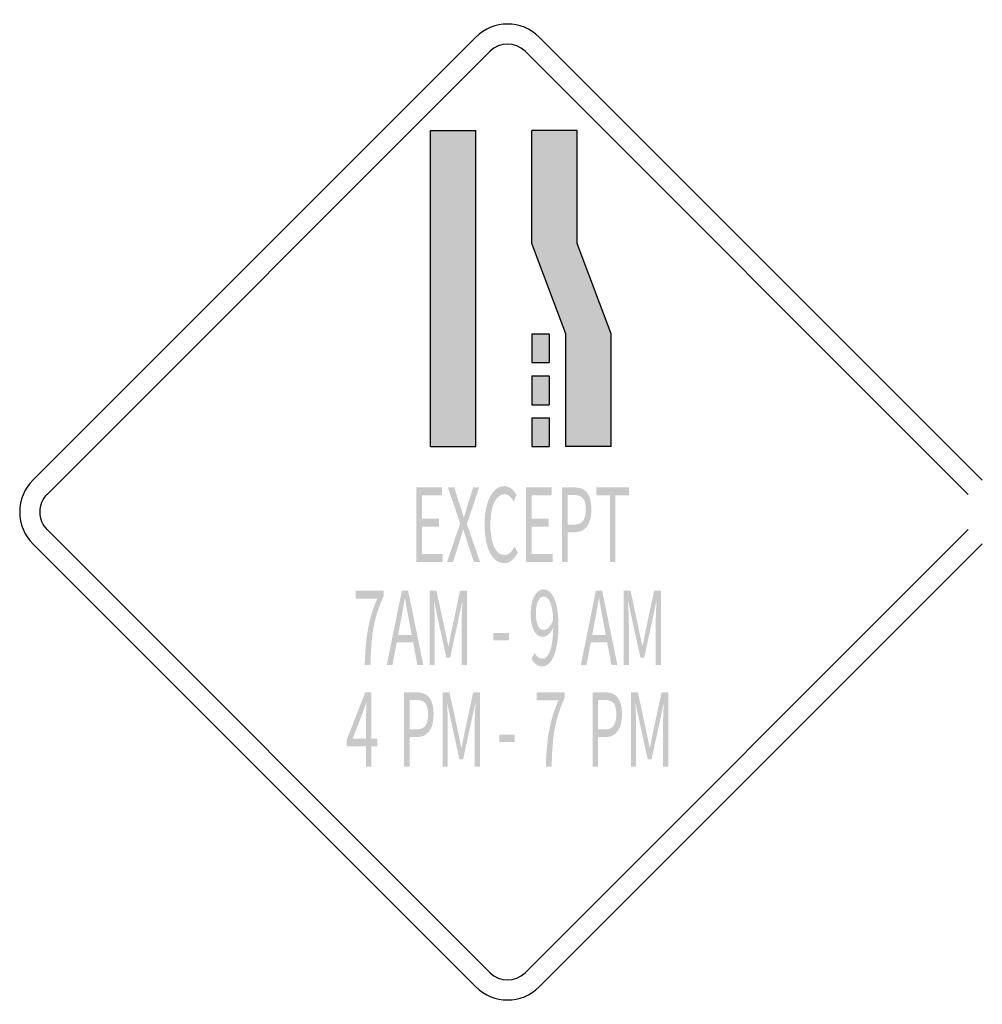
# Model space of a CAD drawing. Header units: inches. Extents: x -0.5 to 0.5, y -0.51 to 0.51.
import ezdxf

# ---------------------------------------------------------------- set-up
doc = ezdxf.new("R2010")
doc.units = ezdxf.units.IN
doc.header["$MEASUREMENT"] = 0

msp = doc.modelspace()

# ---------------------------------------------------------------- hatches: boundary and pattern name
for points in [[(-0.0264, 0.3962), (-0.0264, 0.0681), (-0.0732, 0.0681), (-0.0732, 0.3962), (-0.0264, 0.3962)], [(0.0674, 0.0681), (0.0674, 0.1852), (0.0323, 0.2789), (0.0323, 0.3962), (0.0791, 0.3962), (0.0791, 0.2789), (0.1142, 0.1852), (0.1142, 0.0681), (0.0674, 0.0681)], [(0.0323, 0.1553), (0.0323, 0.185), (0.05, 0.185), (0.05, 0.1553), (0.0323, 0.1553)], [(0.05, 0.1113), (0.0323, 0.1113), (0.0323, 0.1414), (0.05, 0.1414), (0.05, 0.1113)], [(0.05, 0.0681), (0.0323, 0.0681), (0.0323, 0.0978), (0.05, 0.0978), (0.05, 0.0681)], [(-0.088, -0.0518), (-0.0605, -0.0518), (-0.0605, -0.0435), (-0.0821, -0.0435), (-0.0821, -0.0153), (-0.0645, -0.0153), (-0.0645, -0.007), (-0.0821, -0.007), (-0.0821, 0.0173), (-0.0612, 0.0173), (-0.0612, 0.0255), (-0.088, 0.0255), (-0.088, -0.0518)], [(0.026, -0.0518), (0.0535, -0.0518), (0.0535, -0.0435), (0.0319, -0.0435), (0.0319, -0.0153), (0.0495, -0.0153), (0.0495, -0.007), (0.0319, -0.007), (0.0319, 0.0173), (0.0528, 0.0173), (0.0528, 0.0255), (0.026, 0.0255), (0.026, -0.0518)], [(0.1131, -0.0518), (0.1189, -0.0518), (0.1189, 0.0173), (0.133, 0.0173), (0.133, 0.0255), (0.099, 0.0255), (0.099, 0.0173), (0.1131, 0.0173), (0.1131, -0.0518)], [(-0.0079, -0.1332), (0.0083, -0.1332), (0.0083, -0.1258), (-0.0079, -0.1258), (-0.0079, -0.1332)], [(-0.0019, -0.2388), (0.0143, -0.2388), (0.0143, -0.2314), (-0.0019, -0.2314), (-0.0019, -0.2388)]]:
    msp.add_hatch(color=7).paths.add_polyline_path(points)
h = msp.add_hatch(color=7)
edge = h.paths.add_edge_path()
edge.add_line((-0.056, -0.0518), (-0.0498, -0.0518))
edge.add_line((-0.0498, -0.0518), (-0.0431, -0.0309))
edge.add_spline(control_points=[(-0.0431, -0.0309), (-0.0419, -0.027), (-0.0407, -0.0231), (-0.0394, -0.0184)], knot_values=[0, 0, 0, 0, 1, 1, 1, 1], degree=3, periodic=0)
edge.add_line((-0.0394, -0.0184), (-0.0391, -0.0184))
edge.add_spline(control_points=[(-0.0391, -0.0184), (-0.0376, -0.0231), (-0.0363, -0.027), (-0.0351, -0.0309)], knot_values=[0, 0, 0, 0, 1, 1, 1, 1], degree=3, periodic=0)
edge.add_line((-0.0351, -0.0309), (-0.0282, -0.0518))
edge.add_line((-0.0282, -0.0518), (-0.0218, -0.0518))
edge.add_line((-0.0218, -0.0518), (-0.0354, -0.0124))
edge.add_line((-0.0354, -0.0124), (-0.0227, 0.0255))
edge.add_line((-0.0227, 0.0255), (-0.0289, 0.0255))
edge.add_line((-0.0289, 0.0255), (-0.0351, 0.0058))
edge.add_spline(control_points=[(-0.0351, 0.0058), (-0.0362, 0.0022), (-0.0371, -0.0011), (-0.0384, -0.0056)], knot_values=[0, 0, 0, 0, 1, 1, 1, 1], degree=3, periodic=0)
edge.add_line((-0.0384, -0.0056), (-0.0386, -0.0056))
edge.add_spline(control_points=[(-0.0386, -0.0056), (-0.0401, -0.0011), (-0.0411, 0.0022), (-0.0423, 0.0058)], knot_values=[0, 0, 0, 0, 1, 1, 1, 1], degree=3, periodic=0)
edge.add_line((-0.0423, 0.0058), (-0.0486, 0.0255))
edge.add_line((-0.0486, 0.0255), (-0.0551, 0.0255))
edge.add_line((-0.0551, 0.0255), (-0.0424, -0.0118))
edge.add_line((-0.0424, -0.0118), (-0.056, -0.0518))
h = msp.add_hatch(color=7)
edge = h.paths.add_edge_path()
edge.add_spline(control_points=[(0.0031, -0.0532), (0.0091, -0.0532), (0.0137, -0.0492), (0.0174, -0.0421)], knot_values=[0, 0, 0, 0, 1, 1, 1, 1], degree=3, periodic=0)
edge.add_line((0.0174, -0.0421), (0.0141, -0.0359))
edge.add_spline(control_points=[(0.0141, -0.0359), (0.0112, -0.0414), (0.0078, -0.0447), (0.0034, -0.0447), (-0.0055, -0.0447), (-0.0111, -0.0324), (-0.0111, -0.0129), (-0.0111, 0.0064), (-0.0052, 0.0184), (0.0036, 0.0184), (0.0075, 0.0184), (0.0106, 0.0154), (0.0131, 0.0111)], knot_values=[0, 0, 0, 0, 1, 1, 1, 2, 2, 2, 3, 3, 3, 4, 4, 4, 4], degree=3, periodic=0)
edge.add_line((0.0131, 0.0111), (0.0162, 0.0174))
edge.add_spline(control_points=[(0.0162, 0.0174), (0.0136, 0.0224), (0.0091, 0.0269), (0.0035, 0.0269), (-0.0083, 0.0269), (-0.0171, 0.0118), (-0.0171, -0.0132), (-0.0171, -0.0383), (-0.0085, -0.0532), (0.0031, -0.0532)], knot_values=[0, 0, 0, 0, 1, 1, 1, 2, 2, 2, 3, 3, 3, 3], degree=3, periodic=0)
h = msp.add_hatch(color=7)
edge = h.paths.add_edge_path()
edge.add_line((0.0633, -0.0518), (0.0692, -0.0518))
edge.add_line((0.0692, -0.0518), (0.0692, -0.021))
edge.add_line((0.0692, -0.021), (0.0768, -0.021))
edge.add_spline(control_points=[(0.0768, -0.021), (0.087, -0.021), (0.0939, -0.0135), (0.0939, 0.0028), (0.0939, 0.0197), (0.087, 0.0255), (0.0766, 0.0255)], knot_values=[0, 0, 0, 0, 1, 1, 1, 2, 2, 2, 2], degree=3, periodic=0)
edge.add_line((0.0766, 0.0255), (0.0633, 0.0255))
edge.add_line((0.0633, 0.0255), (0.0633, -0.0518))
edge = h.paths.add_edge_path(flags=0)
edge.add_line((0.0692, -0.0131), (0.0692, 0.0176))
edge.add_line((0.0692, 0.0176), (0.0758, 0.0176))
edge.add_spline(control_points=[(0.0758, 0.0176), (0.084, 0.0176), (0.0881, 0.0141), (0.0881, 0.0028), (0.0881, -0.0082), (0.0842, -0.0131), (0.0761, -0.0131)], knot_values=[0, 0, 0, 0, 1, 1, 1, 2, 2, 2, 2], degree=3, periodic=0)
edge.add_line((0.0761, -0.0131), (0.0692, -0.0131))
h = msp.add_hatch(color=7)
edge = h.paths.add_edge_path()
edge.add_line((-0.1416, -0.159), (-0.1356, -0.159))
edge.add_spline(control_points=[(-0.1356, -0.159), (-0.1348, -0.1287), (-0.1328, -0.1107), (-0.1219, -0.0875)], knot_values=[0, 0, 0, 0, 1, 1, 1, 1], degree=3, periodic=0)
edge.add_line((-0.1219, -0.0875), (-0.1219, -0.0817))
edge.add_line((-0.1219, -0.0817), (-0.151, -0.0817))
edge.add_line((-0.151, -0.0817), (-0.151, -0.0899))
edge.add_line((-0.151, -0.0899), (-0.1285, -0.0899))
edge.add_spline(control_points=[(-0.1285, -0.0899), (-0.1376, -0.111), (-0.1407, -0.1297), (-0.1416, -0.159)], knot_values=[0, 0, 0, 0, 1, 1, 1, 1], degree=3, periodic=0)
h = msp.add_hatch(color=7)
h.paths.add_polyline_path([(-0.1187, -0.159), (-0.1128, -0.159), (-0.1083, -0.1354), (-0.0913, -0.1354), (-0.0869, -0.159), (-0.0807, -0.159), (-0.0965, -0.0817), (-0.103, -0.0817), (-0.1187, -0.159)])
edge = h.paths.add_edge_path(flags=0)
edge.add_line((-0.1069, -0.1277), (-0.1046, -0.1158))
edge.add_spline(control_points=[(-0.1046, -0.1158), (-0.1029, -0.107), (-0.1014, -0.0987), (-0.1, -0.0896)], knot_values=[0, 0, 0, 0, 1, 1, 1, 1], degree=3, periodic=0)
edge.add_line((-0.1, -0.0896), (-0.0997, -0.0896))
edge.add_spline(control_points=[(-0.0997, -0.0896), (-0.0982, -0.0986), (-0.0967, -0.107), (-0.095, -0.1158)], knot_values=[0, 0, 0, 0, 1, 1, 1, 1], degree=3, periodic=0)
edge.add_line((-0.095, -0.1158), (-0.0928, -0.1277))
edge.add_line((-0.0928, -0.1277), (-0.1069, -0.1277))
h = msp.add_hatch(color=7)
edge = h.paths.add_edge_path()
edge.add_line((-0.0741, -0.159), (-0.0688, -0.159))
edge.add_line((-0.0688, -0.159), (-0.0688, -0.1162))
edge.add_spline(control_points=[(-0.0688, -0.1162), (-0.0688, -0.1095), (-0.0692, -0.1001), (-0.0696, -0.0934)], knot_values=[0, 0, 0, 0, 1, 1, 1, 1], degree=3, periodic=0)
edge.add_line((-0.0696, -0.0934), (-0.0693, -0.0934))
edge.add_line((-0.0693, -0.0934), (-0.0656, -0.111))
edge.add_line((-0.0656, -0.111), (-0.0568, -0.1512))
edge.add_line((-0.0568, -0.1512), (-0.0528, -0.1512))
edge.add_line((-0.0528, -0.1512), (-0.0441, -0.111))
edge.add_line((-0.0441, -0.111), (-0.0404, -0.0934))
edge.add_line((-0.0404, -0.0934), (-0.0401, -0.0934))
edge.add_spline(control_points=[(-0.0401, -0.0934), (-0.0404, -0.1001), (-0.0409, -0.1095), (-0.0409, -0.1162)], knot_values=[0, 0, 0, 0, 1, 1, 1, 1], degree=3, periodic=0)
edge.add_line((-0.0409, -0.1162), (-0.0409, -0.159))
edge.add_line((-0.0409, -0.159), (-0.0354, -0.159))
edge.add_line((-0.0354, -0.159), (-0.0354, -0.0817))
edge.add_line((-0.0354, -0.0817), (-0.0425, -0.0817))
edge.add_line((-0.0425, -0.0817), (-0.0513, -0.123))
edge.add_spline(control_points=[(-0.0513, -0.123), (-0.0524, -0.1283), (-0.0533, -0.1338), (-0.0545, -0.1392)], knot_values=[0, 0, 0, 0, 1, 1, 1, 1], degree=3, periodic=0)
edge.add_line((-0.0545, -0.1392), (-0.0548, -0.1392))
edge.add_spline(control_points=[(-0.0548, -0.1392), (-0.0559, -0.1338), (-0.057, -0.1283), (-0.0582, -0.123)], knot_values=[0, 0, 0, 0, 1, 1, 1, 1], degree=3, periodic=0)
edge.add_line((-0.0582, -0.123), (-0.067, -0.0817))
edge.add_line((-0.067, -0.0817), (-0.0741, -0.0817))
edge.add_line((-0.0741, -0.0817), (-0.0741, -0.159))
h = msp.add_hatch(color=7)
edge = h.paths.add_edge_path()
edge.add_spline(control_points=[(0.0429, -0.1604), (0.0516, -0.1604), (0.0597, -0.1484), (0.0597, -0.117), (0.0597, -0.0924), (0.053, -0.0803), (0.0441, -0.0803), (0.0369, -0.0803), (0.0308, -0.0903), (0.0308, -0.1054), (0.0308, -0.1213), (0.0359, -0.1297), (0.0436, -0.1297), (0.0474, -0.1297), (0.0514, -0.126), (0.0543, -0.1203)], knot_values=[0, 0, 0, 0, 1, 1, 1, 2, 2, 2, 3, 3, 3, 4, 4, 4, 5, 5, 5, 5], degree=3, periodic=0)
edge.add_spline(control_points=[(0.0543, -0.1203), (0.0538, -0.1443), (0.0487, -0.1524), (0.0427, -0.1524), (0.0397, -0.1524), (0.0369, -0.1502), (0.0348, -0.1465)], knot_values=[0, 0, 0, 0, 1, 1, 1, 2, 2, 2, 2], degree=3, periodic=0)
edge.add_line((0.0348, -0.1465), (0.0317, -0.1525))
edge.add_spline(control_points=[(0.0317, -0.1525), (0.0343, -0.157), (0.0378, -0.1604), (0.0429, -0.1604)], knot_values=[0, 0, 0, 0, 1, 1, 1, 1], degree=3, periodic=0)
edge = h.paths.add_edge_path(flags=0)
edge.add_spline(control_points=[(0.0542, -0.1122), (0.0511, -0.1196), (0.0476, -0.1225), (0.0445, -0.1225), (0.039, -0.1225), (0.0362, -0.1158), (0.0362, -0.1054), (0.0362, -0.0948), (0.0397, -0.0878), (0.0442, -0.0878), (0.05, -0.0878), (0.0536, -0.0962), (0.0542, -0.1122)], knot_values=[0, 0, 0, 0, 1, 1, 1, 2, 2, 2, 3, 3, 3, 4, 4, 4, 4], degree=3, periodic=0)
h = msp.add_hatch(color=7)
h.paths.add_polyline_path([(0.0829, -0.159), (0.0888, -0.159), (0.0933, -0.1354), (0.1102, -0.1354), (0.1147, -0.159), (0.1209, -0.159), (0.1051, -0.0817), (0.0986, -0.0817), (0.0829, -0.159)])
edge = h.paths.add_edge_path(flags=0)
edge.add_line((0.0947, -0.1277), (0.097, -0.1158))
edge.add_spline(control_points=[(0.097, -0.1158), (0.0987, -0.107), (0.1002, -0.0987), (0.1016, -0.0896)], knot_values=[0, 0, 0, 0, 1, 1, 1, 1], degree=3, periodic=0)
edge.add_line((0.1016, -0.0896), (0.1019, -0.0896))
edge.add_spline(control_points=[(0.1019, -0.0896), (0.1034, -0.0986), (0.1049, -0.107), (0.1066, -0.1158)], knot_values=[0, 0, 0, 0, 1, 1, 1, 1], degree=3, periodic=0)
edge.add_line((0.1066, -0.1158), (0.1088, -0.1277))
edge.add_line((0.1088, -0.1277), (0.0947, -0.1277))
h = msp.add_hatch(color=7)
edge = h.paths.add_edge_path()
edge.add_line((0.1275, -0.159), (0.1328, -0.159))
edge.add_line((0.1328, -0.159), (0.1328, -0.1162))
edge.add_spline(control_points=[(0.1328, -0.1162), (0.1328, -0.1095), (0.1324, -0.1001), (0.132, -0.0934)], knot_values=[0, 0, 0, 0, 1, 1, 1, 1], degree=3, periodic=0)
edge.add_line((0.132, -0.0934), (0.1323, -0.0934))
edge.add_line((0.1323, -0.0934), (0.136, -0.111))
edge.add_line((0.136, -0.111), (0.1448, -0.1512))
edge.add_line((0.1448, -0.1512), (0.1488, -0.1512))
edge.add_line((0.1488, -0.1512), (0.1575, -0.111))
edge.add_line((0.1575, -0.111), (0.1612, -0.0934))
edge.add_line((0.1612, -0.0934), (0.1615, -0.0934))
edge.add_spline(control_points=[(0.1615, -0.0934), (0.1612, -0.1001), (0.1607, -0.1095), (0.1607, -0.1162)], knot_values=[0, 0, 0, 0, 1, 1, 1, 1], degree=3, periodic=0)
edge.add_line((0.1607, -0.1162), (0.1607, -0.159))
edge.add_line((0.1607, -0.159), (0.1662, -0.159))
edge.add_line((0.1662, -0.159), (0.1662, -0.0817))
edge.add_line((0.1662, -0.0817), (0.1591, -0.0817))
edge.add_line((0.1591, -0.0817), (0.1503, -0.123))
edge.add_spline(control_points=[(0.1503, -0.123), (0.1492, -0.1283), (0.1482, -0.1338), (0.147, -0.1392)], knot_values=[0, 0, 0, 0, 1, 1, 1, 1], degree=3, periodic=0)
edge.add_line((0.147, -0.1392), (0.1468, -0.1392))
edge.add_spline(control_points=[(0.1468, -0.1392), (0.1456, -0.1338), (0.1446, -0.1283), (0.1434, -0.123)], knot_values=[0, 0, 0, 0, 1, 1, 1, 1], degree=3, periodic=0)
edge.add_line((0.1434, -0.123), (0.1346, -0.0817))
edge.add_line((0.1346, -0.0817), (0.1275, -0.0817))
edge.add_line((0.1275, -0.0817), (0.1275, -0.159))
h = msp.add_hatch(color=7)
h.paths.add_polyline_path([(-0.1401, -0.2646), (-0.1346, -0.2646), (-0.1346, -0.2433), (-0.1284, -0.2433), (-0.1284, -0.2356), (-0.1346, -0.2356), (-0.1346, -0.1873), (-0.141, -0.1873), (-0.1604, -0.237), (-0.1604, -0.2433), (-0.1401, -0.2433), (-0.1401, -0.2646)])
edge = h.paths.add_edge_path(flags=0)
edge.add_line((-0.1401, -0.2356), (-0.1543, -0.2356))
edge.add_line((-0.1543, -0.2356), (-0.1438, -0.2092))
edge.add_spline(control_points=[(-0.1438, -0.2092), (-0.1424, -0.2054), (-0.1412, -0.2015), (-0.14, -0.1978)], knot_values=[0, 0, 0, 0, 1, 1, 1, 1], degree=3, periodic=0)
edge.add_line((-0.14, -0.1978), (-0.1398, -0.1978))
edge.add_spline(control_points=[(-0.1398, -0.1978), (-0.1399, -0.2017), (-0.1401, -0.2081), (-0.1401, -0.2119)], knot_values=[0, 0, 0, 0, 1, 1, 1, 1], degree=3, periodic=0)
edge.add_line((-0.1401, -0.2119), (-0.1401, -0.2356))
h = msp.add_hatch(color=7)
edge = h.paths.add_edge_path()
edge.add_line((-0.1006, -0.2646), (-0.0948, -0.2646))
edge.add_line((-0.0948, -0.2646), (-0.0948, -0.2338))
edge.add_line((-0.0948, -0.2338), (-0.0871, -0.2338))
edge.add_spline(control_points=[(-0.0871, -0.2338), (-0.0769, -0.2338), (-0.07, -0.2263), (-0.07, -0.21), (-0.07, -0.1931), (-0.077, -0.1873), (-0.0874, -0.1873)], knot_values=[0, 0, 0, 0, 1, 1, 1, 2, 2, 2, 2], degree=3, periodic=0)
edge.add_line((-0.0874, -0.1873), (-0.1006, -0.1873))
edge.add_line((-0.1006, -0.1873), (-0.1006, -0.2646))
edge = h.paths.add_edge_path(flags=0)
edge.add_line((-0.0948, -0.2259), (-0.0948, -0.1952))
edge.add_line((-0.0948, -0.1952), (-0.0881, -0.1952))
edge.add_spline(control_points=[(-0.0881, -0.1952), (-0.08, -0.1952), (-0.0758, -0.1987), (-0.0758, -0.21), (-0.0758, -0.2211), (-0.0797, -0.2259), (-0.0879, -0.2259)], knot_values=[0, 0, 0, 0, 1, 1, 1, 2, 2, 2, 2], degree=3, periodic=0)
edge.add_line((-0.0879, -0.2259), (-0.0948, -0.2259))
h = msp.add_hatch(color=7)
edge = h.paths.add_edge_path()
edge.add_line((-0.0605, -0.2646), (-0.0553, -0.2646))
edge.add_line((-0.0553, -0.2646), (-0.0553, -0.2218))
edge.add_spline(control_points=[(-0.0553, -0.2218), (-0.0553, -0.2151), (-0.0556, -0.2058), (-0.056, -0.199)], knot_values=[0, 0, 0, 0, 1, 1, 1, 1], degree=3, periodic=0)
edge.add_line((-0.056, -0.199), (-0.0558, -0.199))
edge.add_line((-0.0558, -0.199), (-0.052, -0.2166))
edge.add_line((-0.052, -0.2166), (-0.0432, -0.2568))
edge.add_line((-0.0432, -0.2568), (-0.0393, -0.2568))
edge.add_line((-0.0393, -0.2568), (-0.0306, -0.2166))
edge.add_line((-0.0306, -0.2166), (-0.0268, -0.199))
edge.add_line((-0.0268, -0.199), (-0.0266, -0.199))
edge.add_spline(control_points=[(-0.0266, -0.199), (-0.0269, -0.2058), (-0.0273, -0.2151), (-0.0273, -0.2218)], knot_values=[0, 0, 0, 0, 1, 1, 1, 1], degree=3, periodic=0)
edge.add_line((-0.0273, -0.2218), (-0.0273, -0.2646))
edge.add_line((-0.0273, -0.2646), (-0.0219, -0.2646))
edge.add_line((-0.0219, -0.2646), (-0.0219, -0.1873))
edge.add_line((-0.0219, -0.1873), (-0.0289, -0.1873))
edge.add_line((-0.0289, -0.1873), (-0.0378, -0.2287))
edge.add_spline(control_points=[(-0.0378, -0.2287), (-0.0388, -0.2339), (-0.0398, -0.2394), (-0.041, -0.2448)], knot_values=[0, 0, 0, 0, 1, 1, 1, 1], degree=3, periodic=0)
edge.add_line((-0.041, -0.2448), (-0.0413, -0.2448))
edge.add_spline(control_points=[(-0.0413, -0.2448), (-0.0424, -0.2394), (-0.0434, -0.2339), (-0.0446, -0.2287)], knot_values=[0, 0, 0, 0, 1, 1, 1, 1], degree=3, periodic=0)
edge.add_line((-0.0446, -0.2287), (-0.0535, -0.1873))
edge.add_line((-0.0535, -0.1873), (-0.0605, -0.1873))
edge.add_line((-0.0605, -0.1873), (-0.0605, -0.2646))
h = msp.add_hatch(color=7)
edge = h.paths.add_edge_path()
edge.add_line((0.0466, -0.2646), (0.0526, -0.2646))
edge.add_spline(control_points=[(0.0526, -0.2646), (0.0534, -0.2344), (0.0553, -0.2163), (0.0662, -0.1931)], knot_values=[0, 0, 0, 0, 1, 1, 1, 1], degree=3, periodic=0)
edge.add_line((0.0662, -0.1931), (0.0662, -0.1873))
edge.add_line((0.0662, -0.1873), (0.0371, -0.1873))
edge.add_line((0.0371, -0.1873), (0.0371, -0.1955))
edge.add_line((0.0371, -0.1955), (0.0597, -0.1955))
edge.add_spline(control_points=[(0.0597, -0.1955), (0.0506, -0.2166), (0.0474, -0.2353), (0.0466, -0.2646)], knot_values=[0, 0, 0, 0, 1, 1, 1, 1], degree=3, periodic=0)
h = msp.add_hatch(color=7)
edge = h.paths.add_edge_path()
edge.add_line((0.0951, -0.2646), (0.1009, -0.2646))
edge.add_line((0.1009, -0.2646), (0.1009, -0.2338))
edge.add_line((0.1009, -0.2338), (0.1086, -0.2338))
edge.add_spline(control_points=[(0.1086, -0.2338), (0.1188, -0.2338), (0.1257, -0.2263), (0.1257, -0.21), (0.1257, -0.1931), (0.1187, -0.1873), (0.1083, -0.1873)], knot_values=[0, 0, 0, 0, 1, 1, 1, 2, 2, 2, 2], degree=3, periodic=0)
edge.add_line((0.1083, -0.1873), (0.0951, -0.1873))
edge.add_line((0.0951, -0.1873), (0.0951, -0.2646))
edge = h.paths.add_edge_path(flags=0)
edge.add_line((0.1009, -0.2259), (0.1009, -0.1952))
edge.add_line((0.1009, -0.1952), (0.1075, -0.1952))
edge.add_spline(control_points=[(0.1075, -0.1952), (0.1157, -0.1952), (0.1198, -0.1987), (0.1198, -0.21), (0.1198, -0.2211), (0.116, -0.2259), (0.1078, -0.2259)], knot_values=[0, 0, 0, 0, 1, 1, 1, 2, 2, 2, 2], degree=3, periodic=0)
edge.add_line((0.1078, -0.2259), (0.1009, -0.2259))
h = msp.add_hatch(color=7)
edge = h.paths.add_edge_path()
edge.add_line((0.1352, -0.2646), (0.1404, -0.2646))
edge.add_line((0.1404, -0.2646), (0.1404, -0.2218))
edge.add_spline(control_points=[(0.1404, -0.2218), (0.1404, -0.2151), (0.14, -0.2058), (0.1397, -0.199)], knot_values=[0, 0, 0, 0, 1, 1, 1, 1], degree=3, periodic=0)
edge.add_line((0.1397, -0.199), (0.1399, -0.199))
edge.add_line((0.1399, -0.199), (0.1436, -0.2166))
edge.add_line((0.1436, -0.2166), (0.1524, -0.2568))
edge.add_line((0.1524, -0.2568), (0.1564, -0.2568))
edge.add_line((0.1564, -0.2568), (0.1651, -0.2166))
edge.add_line((0.1651, -0.2166), (0.1689, -0.199))
edge.add_line((0.1689, -0.199), (0.1691, -0.199))
edge.add_spline(control_points=[(0.1691, -0.199), (0.1688, -0.2058), (0.1683, -0.2151), (0.1683, -0.2218)], knot_values=[0, 0, 0, 0, 1, 1, 1, 1], degree=3, periodic=0)
edge.add_line((0.1683, -0.2218), (0.1683, -0.2646))
edge.add_line((0.1683, -0.2646), (0.1738, -0.2646))
edge.add_line((0.1738, -0.2646), (0.1738, -0.1873))
edge.add_line((0.1738, -0.1873), (0.1668, -0.1873))
edge.add_line((0.1668, -0.1873), (0.1579, -0.2287))
edge.add_spline(control_points=[(0.1579, -0.2287), (0.1568, -0.2339), (0.1559, -0.2394), (0.1547, -0.2448)], knot_values=[0, 0, 0, 0, 1, 1, 1, 1], degree=3, periodic=0)
edge.add_line((0.1547, -0.2448), (0.1544, -0.2448))
edge.add_spline(control_points=[(0.1544, -0.2448), (0.1533, -0.2394), (0.1523, -0.2339), (0.1511, -0.2287)], knot_values=[0, 0, 0, 0, 1, 1, 1, 1], degree=3, periodic=0)
edge.add_line((0.1511, -0.2287), (0.1422, -0.1873))
edge.add_line((0.1422, -0.1873), (0.1352, -0.1873))
edge.add_line((0.1352, -0.1873), (0.1352, -0.2646))

# ---------------------------------------------------------------- linework, layer by layer
at = {"color": 7}
for p, q in [((-0.4864, 0.0329), (-0.0261, 0.4932)), ((0.0397, 0.4932), (0.5, 0.0329)), ((-0.4716, 0.0182), (-0.0113, 0.4785)), ((0.025, 0.4785), (0.4853, 0.0182)), ((-0.0732, 0.0681), (-0.0732, 0.3961)), ((-0.0732, 0.3961), (-0.0263, 0.3961)), ((-0.0263, 0.0681), (-0.0263, 0.3961)), ((0.0791, 0.3961), (0.0322, 0.3961)), ((0.0322, 0.2789), (0.0322, 0.3961)), ((0.0791, 0.2789), (0.0791, 0.3961)), ((0.0674, 0.1852), (0.0322, 0.2789)), ((0.1143, 0.1852), (0.0791, 0.2789)), ((0.0322, 0.185), (0.0322, 0.1552)), ((0.0322, 0.185), (0.0499, 0.185)), ((0.0499, 0.185), (0.0499, 0.1552)), ((0.0674, 0.0681), (0.0674, 0.1852)), ((0.1143, 0.0681), (0.1143, 0.1852)), ((0.0322, 0.1552), (0.0499, 0.1552)), ((0.0322, 0.1414), (0.0499, 0.1414)), ((0.0322, 0.1414), (0.0322, 0.1113)), ((0.0499, 0.1414), (0.0499, 0.1113)), ((0.0322, 0.1113), (0.0499, 0.1113)), ((0.0322, 0.0978), (0.0322, 0.0681)), ((0.0322, 0.0978), (0.0499, 0.0978)), ((0.0499, 0.0978), (0.0499, 0.0681)), ((-0.0732, 0.0681), (-0.0263, 0.0681)), ((0.0322, 0.0681), (0.0499, 0.0681)), ((0.1143, 0.0681), (0.0674, 0.0681)), ((-0.4716, -0.0182), (-0.0113, -0.4785)), ((0.4853, -0.0182), (0.025, -0.4785)), ((-0.4864, -0.0329), (-0.0261, -0.4932)), ((0.5, -0.0329), (0.0397, -0.4932))]:
    msp.add_line(p, q, dxfattribs=at)
for points in [[(0.0397, 0.4932), (0.0215, 0.5114), (-0.0079, 0.5114), (-0.0261, 0.4932)], [(0.025, 0.4785), (0.0149, 0.4885), (-0.0013, 0.4885), (-0.0113, 0.4785)], [(-0.0113, -0.4785), (-0.0013, -0.4885), (0.0149, -0.4885), (0.025, -0.4785)], [(-0.0261, -0.4932), (-0.0079, -0.5114), (0.0215, -0.5114), (0.0397, -0.4932)]]:
    msp.add_open_spline(points, degree=3, dxfattribs=at)
for points in [[(-0.4864, 0.0329), (-0.4951, 0.0242), (-0.5, 0.0123), (-0.5, 0), (-0.5, -0.0123), (-0.4951, -0.0242), (-0.4864, -0.0329)], [(-0.4717, 0.0182), (-0.4765, 0.0133), (-0.4792, 0.0068), (-0.4792, 0), (-0.4792, -0.0068), (-0.4765, -0.0133), (-0.4717, -0.0181)]]:
    msp.add_open_spline(points, degree=3, knots=[0, 0, 0, 0, 1, 1, 1, 2, 2, 2, 2], dxfattribs=at)

doc.saveas('drawing.dxf')
